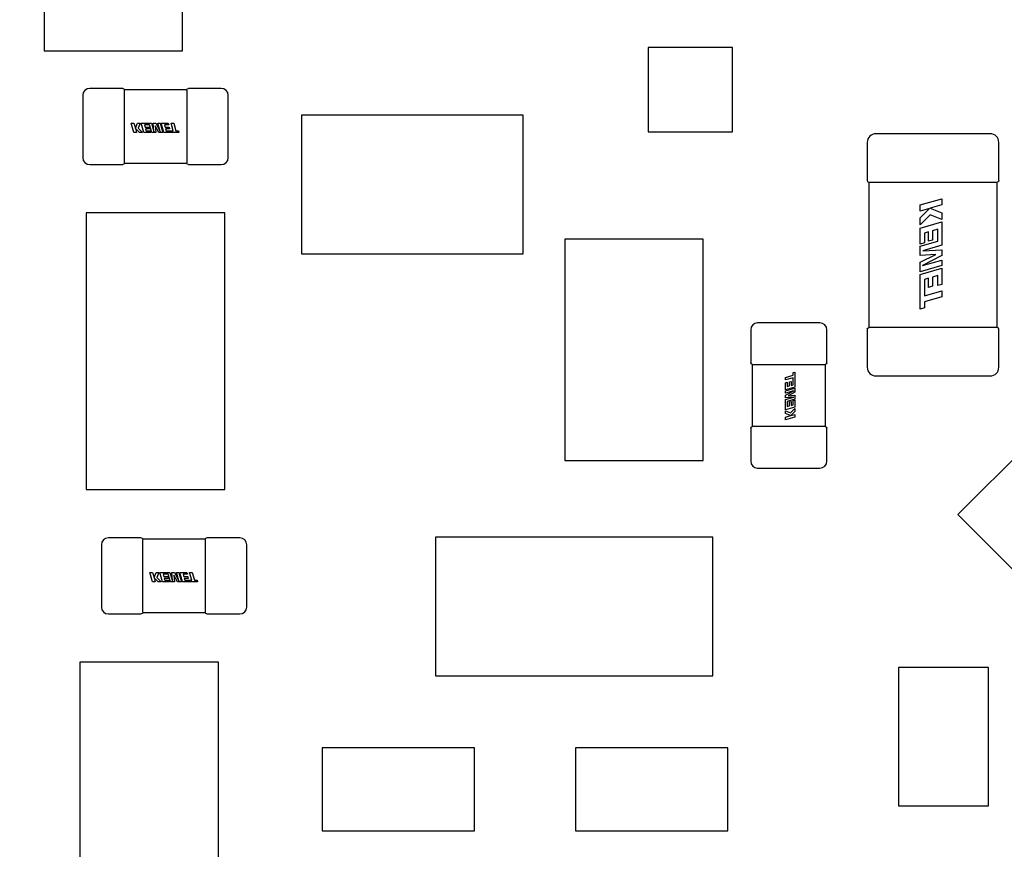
# Model space of a CAD drawing. Header units: millimetres. Extents: x 4 to 585, y 130 to 416.
# Tile 31 of 100: x 336.15 to 343.26, y 165.4 to 171.39. Entities that reach past the tile are written whole.
import ezdxf

# ---------------------------------------------------------------- set-up
doc = ezdxf.new("R2010")
doc.units = ezdxf.units.MM
doc.header["$LTSCALE"] = 0.75
doc.layers.add('Dimensions', color=7, linetype='Continuous', lineweight=13)
doc.layers.add('Visible', color=7, linetype='Continuous', lineweight=25)
doc.styles.get("Standard").update_dxf_attribs({"font": 'cour.ttf'})
doc.dimstyles.new('ISO-25', dxfattribs={"dimtxt": 2.5, "dimasz": 2.5, "dimexe": 1.5, "dimexo": 1.5, "dimgap": 1, "dimtad": 1, "dimdec": 1, "dimdsep": 46, "dimtxsty": 'Standard', "dimcen": 0, "dimclrd": 256, "dimclre": 256, "dimclrt": 256, "dimazin": 2, "dimtp": 0.1, "dimtm": 0.1, "dimtfac": 0.72, "dimtdec": 1, "dimtmove": 0, "dimatfit": 3, "dimfxl": 1, "dimarcsym": 0})

# ---------------------------------------------------------------- blocks, each defined once
blk = doc.blocks.new('*D66')
at = {"layer": 'Defpoints', "color": 0, "transparency": 16777216}
for p in [(365.906998, 168.828999), (374.653969, 168.828999)]:
    blk.add_point(p, dxfattribs=at)
at = {"layer": 'Dimensions', "lineweight": -2, "transparency": 16777216}
blk.add_line((367.406998, 168.828999), (385.303542, 168.828999), dxfattribs=at)
at = {"layer": 'Dimensions', "transparency": 16777216, "insert": (380.478756, 171.233913), "char_height": 2.5, "attachment_point": 5}
blk.add_mtext('20.1', dxfattribs=at)
blk = doc.blocks.new('*D67')
at = {"layer": 'Defpoints', "color": 0, "transparency": 16777216}
for p in [(365.906998, 184.577273), (365.906998, 168.828999)]:
    blk.add_point(p, dxfattribs=at)
at = {"layer": 'Dimensions', "lineweight": -2, "transparency": 16777216}
blk.add_line((365.906998, 170.328999), (365.906998, 195.096504), dxfattribs=at)
at = {"layer": 'Dimensions', "transparency": 16777216, "insert": (363.502084, 190.336888), "char_height": 2.5, "attachment_point": 5, "rotation": 90}
blk.add_mtext('46.7', dxfattribs=at)
blk = doc.blocks.new('*D68')
at = {"layer": 'Defpoints', "color": 0, "transparency": 16777216}
for p in [(352.154398, 184.577273), (352.154398, 178.958599)]:
    blk.add_point(p, dxfattribs=at)
at = {"layer": 'Dimensions', "lineweight": -2, "transparency": 16777216}
blk.add_line((352.154398, 180.458599), (352.154398, 189.976846), dxfattribs=at)
at = {"layer": 'Dimensions', "transparency": 16777216, "insert": (349.749484, 187.777059), "char_height": 2.5, "attachment_point": 5, "rotation": 90}
blk.add_mtext('33', dxfattribs=at)
blk = doc.blocks.new('*D69')
at = {"layer": 'Defpoints', "color": 0, "transparency": 16777216}
for p in [(352.154398, 178.958599), (374.653969, 178.958599)]:
    blk.add_point(p, dxfattribs=at)
at = {"layer": 'Dimensions', "lineweight": -2, "transparency": 16777216}
blk.add_line((353.654398, 178.958599), (385.305679, 178.958599), dxfattribs=at)
at = {"layer": 'Dimensions', "transparency": 16777216, "insert": (380.479824, 181.363513), "char_height": 2.5, "attachment_point": 5}
blk.add_mtext('30.3', dxfattribs=at)

msp = doc.modelspace()

# ---------------------------------------------------------------- linework, layer by layer
at = {"layer": 'Visible'}
for p, q in [((336.324, 172.7657, 1.9555), (336.324, 171.1657, 1.9555)), ((337.324, 171.1657, 1.9555), (337.324, 172.7657, 1.9555)), ((341.2944, 171.191, 1.5424), (340.6848, 171.191, 1.5424)), ((340.6848, 171.191, 1.5424), (340.6848, 170.5814, 1.5424)), ((341.2944, 170.5814, 1.5424), (341.2944, 171.191, 1.5424)), ((336.324, 171.1657, 1.9555), (337.324, 171.1657, 1.9555)), ((336.8918, 170.8945, 2.0555), (336.6538, 170.8945, 2.0555)), ((337.6038, 170.8945, 2.0555), (337.3658, 170.8945, 2.0555)), ((336.6038, 170.8445, 2.0555), (336.6038, 170.3945, 2.0555)), ((337.3538, 170.8835, 2.0435), (336.9038, 170.8835, 2.0435)), ((336.9038, 170.8434, 2.0935), (336.9038, 170.8445, 2.0935)), ((336.9038, 170.4055, 2.0945), (336.9038, 170.8335, 2.0945)), ((337.3538, 170.8445, 2.0935), (337.3538, 170.8434, 2.0935)), ((337.3538, 170.8335, 2.0945), (337.3538, 170.4055, 2.0945)), ((337.6538, 170.3945, 2.0555), (337.6538, 170.8445, 2.0555)), ((339.783, 170.7004, 1.9555), (338.183, 170.7004, 1.9555)), ((338.183, 170.7004, 1.9555), (338.183, 169.7004, 1.9555)), ((339.783, 169.7004, 1.9555), (339.783, 170.7004, 1.9555)), ((336.9732, 170.5761, 2.0958), (336.9538, 170.6435, 2.0958)), ((336.9538, 170.6435, 2.0958), (336.973, 170.6435, 2.0958)), ((336.973, 170.6435, 2.0958), (336.9835, 170.6069, 2.0958)), ((336.9835, 170.6069, 2.0958), (336.9981, 170.6435, 2.0958)), ((336.9841, 170.6049, 2.0958), (336.9923, 170.5761, 2.0958)), ((337.0127, 170.5761, 2.0958), (336.9841, 170.6049, 2.0958)), ((336.9981, 170.6435, 2.0958), (337.0186, 170.6435, 2.0958)), ((337.0186, 170.6435, 2.0958), (337.0035, 170.6069, 2.0958)), ((337.0035, 170.6069, 2.0958), (337.0349, 170.5761, 2.0958)), ((337.0261, 170.6435, 2.0958), (337.0987, 170.6435, 2.0958)), ((337.0455, 170.5761, 2.0958), (337.0261, 170.6435, 2.0958)), ((337.049, 170.6307, 2.0958), (337.0537, 170.6139, 2.0958)), ((337.0863, 170.6307, 2.0958), (337.049, 170.6307, 2.0958)), ((337.0537, 170.6139, 2.0958), (337.0827, 170.6139, 2.0958)), ((337.0573, 170.6015, 2.0958), (337.0609, 170.589, 2.0958)), ((337.0862, 170.6015, 2.0958), (337.0573, 170.6015, 2.0958)), ((337.0827, 170.6139, 2.0958), (337.0862, 170.6015, 2.0958)), ((337.102, 170.5761, 2.0958), (337.0863, 170.6307, 2.0958)), ((337.0987, 170.6435, 2.0958), (337.1159, 170.5835, 2.0958)), ((337.1126, 170.6435, 2.0958), (337.1305, 170.6435, 2.0958)), ((337.1159, 170.5835, 2.0958), (337.1126, 170.6435, 2.0958)), ((337.1275, 170.6243, 2.0958), (337.1307, 170.5761, 2.0958)), ((337.152, 170.5761, 2.0958), (337.1275, 170.6243, 2.0958)), ((337.1305, 170.6435, 2.0958), (337.1623, 170.5832, 2.0958)), ((337.145, 170.6435, 2.0958), (337.1622, 170.6435, 2.0958)), ((337.1623, 170.5832, 2.0958), (337.145, 170.6435, 2.0958)), ((337.1622, 170.6435, 2.0958), (337.1815, 170.5761, 2.0958)), ((337.1703, 170.6435, 2.0958), (337.2212, 170.6435, 2.0958)), ((337.1896, 170.5761, 2.0958), (337.1703, 170.6435, 2.0958)), ((337.1931, 170.6307, 2.0958), (337.1979, 170.6139, 2.0958)), ((337.2248, 170.6307, 2.0958), (337.1931, 170.6307, 2.0958)), ((337.1979, 170.6139, 2.0958), (337.2268, 170.6139, 2.0958)), ((337.2014, 170.6015, 2.0958), (337.2051, 170.589, 2.0958)), ((337.2303, 170.6015, 2.0958), (337.2014, 170.6015, 2.0958)), ((337.2212, 170.6435, 2.0958), (337.2248, 170.6307, 2.0958)), ((337.2268, 170.6139, 2.0958), (337.2303, 170.6015, 2.0958)), ((337.2408, 170.6435, 2.0958), (337.26, 170.6435, 2.0958)), ((337.2564, 170.5891, 2.0958), (337.2408, 170.6435, 2.0958)), ((337.26, 170.6435, 2.0958), (337.2756, 170.5891, 2.0958)), ((336.9923, 170.5761, 2.0958), (336.9732, 170.5761, 2.0958)), ((337.0349, 170.5761, 2.0958), (337.0127, 170.5761, 2.0958)), ((337.0953, 170.5761, 2.0958), (337.0455, 170.5761, 2.0958)), ((337.0609, 170.589, 2.0958), (337.0916, 170.589, 2.0958)), ((337.0916, 170.589, 2.0958), (337.0953, 170.5761, 2.0958)), ((337.1307, 170.5761, 2.0958), (337.102, 170.5761, 2.0958)), ((337.1815, 170.5761, 2.0958), (337.152, 170.5761, 2.0958)), ((337.2978, 170.5761, 2.0958), (337.1896, 170.5761, 2.0958)), ((337.2051, 170.589, 2.0958), (337.2359, 170.589, 2.0958)), ((337.2359, 170.589, 2.0958), (337.2564, 170.5891, 2.0958)), ((337.2756, 170.5891, 2.0958), (337.294, 170.5891, 2.0958)), ((337.294, 170.5891, 2.0958), (337.2978, 170.5761, 2.0958)), ((340.6848, 170.5814, 1.5424), (341.2944, 170.5814, 1.5424)), ((343.1547, 170.5674, 2.363), (342.3297, 170.5674, 2.363)), ((342.2672, 170.5049, 2.363), (342.2672, 170.2294, 2.363)), ((343.2172, 170.2294, 2.363), (343.2172, 170.5049, 2.363)), ((336.9038, 170.3945, 2.0935), (336.9038, 170.3955, 2.0935)), ((337.3538, 170.3955, 2.0935), (337.3538, 170.3945, 2.0935)), ((336.6538, 170.3445, 2.0555), (336.8918, 170.3445, 2.0555)), ((336.9038, 170.3555, 2.0435), (337.3538, 170.3555, 2.0435)), ((337.3658, 170.3445, 2.0555), (337.6038, 170.3445, 2.0555)), ((342.2782, 170.2174, 2.351), (342.2782, 169.1674, 2.351)), ((342.3407, 170.2174, 2.4145), (343.1437, 170.2174, 2.4145)), ((343.2062, 169.1674, 2.351), (343.2062, 170.2174, 2.351)), ((342.6502, 170.0526, 2.4155), (342.8062, 170.0974, 2.4155)), ((342.6502, 170.0082, 2.4155), (342.6502, 170.0526, 2.4155)), ((342.8062, 170.053, 2.4155), (342.7215, 170.0287, 2.4155)), ((342.8062, 170.0974, 2.4155), (342.8062, 170.053, 2.4155)), ((337.6288, 169.9964, 2.1055), (336.6288, 169.9964, 2.1055)), ((336.6288, 169.9964, 2.1055), (336.6288, 167.9964, 2.1055)), ((337.6288, 167.9964, 2.1055), (337.6288, 169.9964, 2.1055)), ((342.7167, 170.0272, 2.4155), (342.6502, 170.0082, 2.4155)), ((342.6502, 169.9609, 2.4155), (342.7167, 170.0272, 2.4155)), ((342.7215, 169.9824, 2.4155), (342.6502, 169.9096, 2.4155)), ((342.7215, 170.0287, 2.4155), (342.8062, 169.9947, 2.4155)), ((342.8062, 169.9473, 2.4155), (342.7215, 169.9824, 2.4155)), ((342.8062, 169.9947, 2.4155), (342.8062, 169.9473, 2.4155)), ((342.6502, 169.9096, 2.4155), (342.6502, 169.9609, 2.4155)), ((342.6502, 169.885, 2.4155), (342.8062, 169.9299, 2.4155)), ((342.8062, 169.9299, 2.4155), (342.8062, 169.7618, 2.4155)), ((342.6502, 169.7698, 2.4155), (342.6502, 169.885, 2.4155)), ((342.7089, 169.8577, 2.4155), (342.6799, 169.8493, 2.4155)), ((342.6799, 169.8493, 2.4155), (342.6799, 169.7782, 2.4155)), ((342.7089, 169.7908, 2.4155), (342.7089, 169.8577, 2.4155)), ((342.7765, 169.877, 2.4155), (342.7377, 169.8659, 2.4155)), ((342.7377, 169.8659, 2.4155), (342.7377, 169.799, 2.4155)), ((342.7765, 169.7905, 2.4155), (342.7765, 169.877, 2.4155)), ((341.0832, 169.8066, 1.9555), (340.0832, 169.8066, 1.9555)), ((340.0832, 169.8066, 1.9555), (340.0832, 168.2066, 1.9555)), ((341.0832, 168.2066, 1.9555), (341.0832, 169.8066, 1.9555)), ((342.6502, 169.7542, 2.4155), (342.7765, 169.7905, 2.4155)), ((342.6799, 169.7782, 2.4155), (342.6502, 169.7698, 2.4155)), ((342.6502, 169.6878, 2.4155), (342.6502, 169.7542, 2.4155)), ((342.8062, 169.7618, 2.4155), (342.6673, 169.7219, 2.4155)), ((342.7377, 169.799, 2.4155), (342.7089, 169.7908, 2.4155)), ((338.183, 169.7004, 1.9555), (339.783, 169.7004, 1.9555)), ((342.7616, 169.6952, 2.4155), (342.6502, 169.6878, 2.4155)), ((342.6502, 169.6385, 2.4155), (342.7616, 169.6952, 2.4155)), ((342.8062, 169.6881, 2.4155), (342.6667, 169.6145, 2.4155)), ((342.6673, 169.7219, 2.4155), (342.8062, 169.7297, 2.4155)), ((342.8062, 169.7297, 2.4155), (342.8062, 169.6881, 2.4155)), ((342.6502, 169.57, 2.4155), (342.6502, 169.6385, 2.4155)), ((342.8062, 169.6149, 2.4155), (342.6502, 169.57, 2.4155)), ((342.6667, 169.6145, 2.4155), (342.8062, 169.6545, 2.4155)), ((342.8062, 169.6545, 2.4155), (342.8062, 169.6149, 2.4155)), ((342.6502, 169.5513, 2.4155), (342.8062, 169.5961, 2.4155)), ((342.6502, 169.3009, 2.4155), (342.6502, 169.5513, 2.4155)), ((342.7765, 169.5433, 2.4155), (342.7377, 169.5322, 2.4155)), ((342.7765, 169.4698, 2.4155), (342.7765, 169.5433, 2.4155)), ((342.8062, 169.5961, 2.4155), (342.8062, 169.4783, 2.4155)), ((342.7089, 169.524, 2.4155), (342.6799, 169.5155, 2.4155)), ((342.6799, 169.5155, 2.4155), (342.6801, 169.444, 2.4155)), ((342.7089, 169.457, 2.4155), (342.7089, 169.524, 2.4155)), ((342.7377, 169.4653, 2.4155), (342.7089, 169.457, 2.4155)), ((342.7377, 169.5322, 2.4155), (342.7377, 169.4653, 2.4155)), ((342.8062, 169.4783, 2.4155), (342.7765, 169.4698, 2.4155)), ((342.6801, 169.444, 2.4155), (342.6803, 169.3966, 2.4155)), ((342.6803, 169.3966, 2.4155), (342.8062, 169.4328, 2.4155)), ((342.8062, 169.4328, 2.4155), (342.8062, 169.3884, 2.4155)), ((342.8062, 169.3884, 2.4155), (342.6803, 169.3522, 2.4155)), ((342.6803, 169.3522, 2.4155), (342.6803, 169.3095, 2.4155)), ((342.6803, 169.3095, 2.4155), (342.6502, 169.3009, 2.4155)), ((341.9258, 169.2014, 2.0555), (341.4758, 169.2014, 2.0555)), ((341.4258, 169.1514, 2.0555), (341.4258, 168.9134, 2.0555)), ((341.9758, 168.9134, 2.0555), (341.9758, 169.1514, 2.0555)), ((342.2672, 169.1554, 2.363), (342.2672, 168.8799, 2.363)), ((343.1437, 169.1674, 2.4145), (342.3407, 169.1674, 2.4145)), ((343.2172, 168.8799, 2.363), (343.2172, 169.1554, 2.363)), ((341.4368, 168.9014, 2.0435), (341.4368, 168.4514, 2.0435)), ((341.4758, 168.9014, 2.0935), (341.4768, 168.9014, 2.0935)), ((341.4868, 168.9014, 2.0945), (341.9148, 168.9014, 2.0945)), ((341.9247, 168.9014, 2.0935), (341.9258, 168.9014, 2.0935)), ((341.9648, 168.4514, 2.0435), (341.9648, 168.9014, 2.0435)), ((341.7312, 168.8416, 2.0958), (341.7442, 168.8454, 2.0958)), ((341.7312, 168.8232, 2.0958), (341.7312, 168.8416, 2.0958)), ((341.7442, 168.8454, 2.0958), (341.7442, 168.7372, 2.0958)), ((341.6768, 168.8076, 2.0958), (341.7312, 168.8232, 2.0958)), ((341.6768, 168.7884, 2.0958), (341.6768, 168.8076, 2.0958)), ((341.7312, 168.804, 2.0958), (341.6768, 168.7884, 2.0958)), ((341.6768, 168.7688, 2.0958), (341.6896, 168.7724, 2.0958)), ((341.6768, 168.7179, 2.0958), (341.6768, 168.7688, 2.0958)), ((341.6896, 168.7724, 2.0958), (341.6896, 168.7407, 2.0958)), ((341.7064, 168.7744, 2.0958), (341.7188, 168.7779, 2.0958)), ((341.7064, 168.7455, 2.0958), (341.7064, 168.7744, 2.0958)), ((341.7188, 168.7779, 2.0958), (341.7188, 168.749, 2.0958)), ((341.7312, 168.7835, 2.0958), (341.7312, 168.804, 2.0958)), ((341.7313, 168.7527, 2.0958), (341.7312, 168.7835, 2.0958)), ((342.3297, 168.8174, 2.363), (343.1547, 168.8174, 2.363)), ((341.7442, 168.7372, 2.0958), (341.6768, 168.7179, 2.0958)), ((341.6768, 168.7098, 2.0958), (341.7442, 168.7291, 2.0958)), ((341.7371, 168.7099, 2.0958), (341.6768, 168.6926, 2.0958)), ((341.6768, 168.6781, 2.0958), (341.7371, 168.7099, 2.0958)), ((341.6768, 168.6926, 2.0958), (341.6768, 168.7098, 2.0958)), ((341.6896, 168.7407, 2.0958), (341.7064, 168.7455, 2.0958)), ((341.7442, 168.6996, 2.0958), (341.696, 168.6751, 2.0958)), ((341.7188, 168.749, 2.0958), (341.7313, 168.7527, 2.0958)), ((341.7442, 168.7291, 2.0958), (341.7442, 168.6996, 2.0958)), ((341.6768, 168.6602, 2.0958), (341.6768, 168.6781, 2.0958)), ((341.7368, 168.6635, 2.0958), (341.6768, 168.6602, 2.0958)), ((341.6768, 168.6463, 2.0958), (341.7368, 168.6635, 2.0958)), ((341.6768, 168.5737, 2.0958), (341.6768, 168.6463, 2.0958)), ((341.7442, 168.6496, 2.0958), (341.6896, 168.6339, 2.0958)), ((341.6896, 168.6339, 2.0958), (341.6896, 168.5966, 2.0958)), ((341.696, 168.6751, 2.0958), (341.7442, 168.6783, 2.0958)), ((341.7064, 168.6303, 2.0958), (341.7188, 168.6338, 2.0958)), ((341.7064, 168.6013, 2.0958), (341.7064, 168.6303, 2.0958)), ((341.7188, 168.6338, 2.0958), (341.7188, 168.6049, 2.0958)), ((341.7313, 168.6392, 2.0958), (341.7442, 168.6429, 2.0958)), ((341.7313, 168.6085, 2.0958), (341.7313, 168.6392, 2.0958)), ((341.7442, 168.6783, 2.0958), (341.7442, 168.6496, 2.0958)), ((341.7442, 168.6429, 2.0958), (341.7442, 168.5931, 2.0958)), ((341.7442, 168.5931, 2.0958), (341.6768, 168.5737, 2.0958)), ((341.6768, 168.5662, 2.0958), (341.7134, 168.5511, 2.0958)), ((341.6768, 168.5457, 2.0958), (341.6768, 168.5662, 2.0958)), ((341.7134, 168.5311, 2.0958), (341.6768, 168.5457, 2.0958)), ((341.6896, 168.5966, 2.0958), (341.7064, 168.6013, 2.0958)), ((341.7134, 168.5511, 2.0958), (341.7442, 168.5825, 2.0958)), ((341.7442, 168.5603, 2.0958), (341.7154, 168.5317, 2.0958)), ((341.7154, 168.5317, 2.0958), (341.7442, 168.5399, 2.0958)), ((341.7188, 168.6049, 2.0958), (341.7313, 168.6085, 2.0958)), ((341.7442, 168.5825, 2.0958), (341.7442, 168.5603, 2.0958)), ((341.7442, 168.5399, 2.0958), (341.7442, 168.5208, 2.0958)), ((341.6768, 168.5206, 2.0958), (341.7134, 168.5311, 2.0958)), ((341.7442, 168.5208, 2.0958), (341.6768, 168.5014, 2.0958)), ((341.6768, 168.5014, 2.0958), (341.6768, 168.5206, 2.0958)), ((342.9208, 167.8161, 2.0555), (343.6279, 168.5232, 2.0555)), ((341.4258, 168.4394, 2.0555), (341.4258, 168.2014, 2.0555)), ((341.4768, 168.4514, 2.0935), (341.4758, 168.4514, 2.0935)), ((341.9148, 168.4514, 2.0945), (341.4868, 168.4514, 2.0945)), ((341.9258, 168.4514, 2.0935), (341.9247, 168.4514, 2.0935)), ((341.9758, 168.2014, 2.0555), (341.9758, 168.4394, 2.0555)), ((340.0832, 168.2066, 1.9555), (341.0832, 168.2066, 1.9555)), ((341.4758, 168.1514, 2.0555), (341.9258, 168.1514, 2.0555)), ((336.6288, 167.9964, 2.1055), (337.6288, 167.9964, 2.1055)), ((343.3805, 167.3564, 2.0555), (342.9208, 167.8161, 2.0555)), ((337.0264, 167.6484, 2.0555), (336.7884, 167.6484, 2.0555)), ((337.4885, 167.6374, 2.0435), (337.0384, 167.6374, 2.0435)), ((337.7384, 167.6484, 2.0555), (337.5004, 167.6484, 2.0555)), ((341.1514, 167.6524, 2.1055), (339.1514, 167.6524, 2.1055)), ((339.1514, 167.6524, 2.1055), (339.1514, 166.6524, 2.1055)), ((341.1514, 166.6524, 2.1055), (341.1514, 167.6524, 2.1055)), ((336.7384, 167.5984, 2.0555), (336.7384, 167.1484, 2.0555)), ((337.0384, 167.5973, 2.0935), (337.0384, 167.5984, 2.0935)), ((337.0384, 167.1594, 2.0945), (337.0384, 167.5874, 2.0945)), ((337.4884, 167.5984, 2.0935), (337.4884, 167.5973, 2.0935)), ((337.4885, 167.5874, 2.0945), (337.4885, 167.1594, 2.0945)), ((337.7884, 167.1484, 2.0555), (337.7884, 167.5984, 2.0555)), ((337.1078, 167.33, 2.0958), (337.0884, 167.3974, 2.0958)), ((337.0884, 167.3974, 2.0958), (337.1076, 167.3974, 2.0958)), ((337.1076, 167.3974, 2.0958), (337.1181, 167.3608, 2.0958)), ((337.1181, 167.3608, 2.0958), (337.1328, 167.3974, 2.0958)), ((337.1187, 167.3587, 2.0958), (337.127, 167.33, 2.0958)), ((337.1474, 167.33, 2.0958), (337.1187, 167.3587, 2.0958)), ((337.1328, 167.3974, 2.0958), (337.1533, 167.3974, 2.0958)), ((337.1533, 167.3974, 2.0958), (337.1381, 167.3608, 2.0958)), ((337.1381, 167.3608, 2.0958), (337.1695, 167.33, 2.0958)), ((337.1608, 167.3974, 2.0958), (337.2333, 167.3974, 2.0958)), ((337.1801, 167.33, 2.0958), (337.1608, 167.3974, 2.0958)), ((337.1836, 167.3846, 2.0958), (337.1884, 167.3678, 2.0958)), ((337.2209, 167.3846, 2.0958), (337.1836, 167.3846, 2.0958)), ((337.1884, 167.3678, 2.0958), (337.2173, 167.3678, 2.0958)), ((337.1919, 167.3554, 2.0958), (337.1956, 167.3428, 2.0958)), ((337.2208, 167.3554, 2.0958), (337.1919, 167.3554, 2.0958)), ((337.1956, 167.3428, 2.0958), (337.2263, 167.3428, 2.0958)), ((337.2173, 167.3678, 2.0958), (337.2208, 167.3554, 2.0958)), ((337.2366, 167.33, 2.0958), (337.2209, 167.3846, 2.0958)), ((337.2263, 167.3428, 2.0958), (337.2299, 167.33, 2.0958)), ((337.2333, 167.3974, 2.0958), (337.2506, 167.3374, 2.0958)), ((337.2472, 167.3974, 2.0958), (337.2652, 167.3974, 2.0958)), ((337.2506, 167.3374, 2.0958), (337.2472, 167.3974, 2.0958)), ((337.2621, 167.3781, 2.0958), (337.2653, 167.33, 2.0958)), ((337.2866, 167.33, 2.0958), (337.2621, 167.3781, 2.0958)), ((337.2652, 167.3974, 2.0958), (337.297, 167.3371, 2.0958)), ((337.2797, 167.3974, 2.0958), (337.2968, 167.3974, 2.0958)), ((337.297, 167.3371, 2.0958), (337.2797, 167.3974, 2.0958)), ((337.2968, 167.3974, 2.0958), (337.3161, 167.33, 2.0958)), ((337.3049, 167.3974, 2.0958), (337.3558, 167.3974, 2.0958)), ((337.3242, 167.33, 2.0958), (337.3049, 167.3974, 2.0958)), ((337.3277, 167.3846, 2.0958), (337.3325, 167.3678, 2.0958)), ((337.3594, 167.3846, 2.0958), (337.3277, 167.3846, 2.0958)), ((337.3325, 167.3678, 2.0958), (337.3614, 167.3678, 2.0958)), ((337.336, 167.3554, 2.0958), (337.3397, 167.3428, 2.0958)), ((337.3649, 167.3554, 2.0958), (337.336, 167.3554, 2.0958)), ((337.3397, 167.3428, 2.0958), (337.3705, 167.3429, 2.0958)), ((337.3558, 167.3974, 2.0958), (337.3594, 167.3846, 2.0958)), ((337.3614, 167.3678, 2.0958), (337.3649, 167.3554, 2.0958)), ((337.3705, 167.3429, 2.0958), (337.391, 167.343, 2.0958)), ((337.3754, 167.3974, 2.0958), (337.3946, 167.3974, 2.0958)), ((337.391, 167.343, 2.0958), (337.3754, 167.3974, 2.0958)), ((337.3946, 167.3974, 2.0958), (337.4102, 167.343, 2.0958)), ((337.4102, 167.343, 2.0958), (337.4286, 167.343, 2.0958)), ((337.4286, 167.343, 2.0958), (337.4324, 167.33, 2.0958)), ((337.127, 167.33, 2.0958), (337.1078, 167.33, 2.0958)), ((337.1695, 167.33, 2.0958), (337.1474, 167.33, 2.0958)), ((337.2299, 167.33, 2.0958), (337.1801, 167.33, 2.0958)), ((337.2653, 167.33, 2.0958), (337.2366, 167.33, 2.0958)), ((337.3161, 167.33, 2.0958), (337.2866, 167.33, 2.0958)), ((337.4324, 167.33, 2.0958), (337.3242, 167.33, 2.0958)), ((337.0384, 167.1484, 2.0935), (337.0384, 167.1494, 2.0935)), ((337.4884, 167.1494, 2.0935), (337.4884, 167.1484, 2.0935)), ((336.7884, 167.0984, 2.0555), (337.0264, 167.0984, 2.0555)), ((337.0384, 167.1094, 2.0435), (337.4885, 167.1094, 2.0435)), ((337.5004, 167.0984, 2.0555), (337.7384, 167.0984, 2.0555)), ((337.5831, 166.7503, 2.1055), (336.5831, 166.7503, 2.1055)), ((336.5831, 166.7503, 2.1055), (336.5831, 164.7503, 2.1055)), ((337.5831, 164.7503, 2.1055), (337.5831, 166.7503, 2.1055)), ((343.1434, 166.7126, 2.0555), (342.4934, 166.7126, 2.0555)), ((342.4934, 166.7126, 2.0555), (342.4934, 165.7126, 2.0555)), ((343.1434, 165.7126, 2.0555), (343.1434, 166.7126, 2.0555)), ((339.1514, 166.6524, 2.1055), (341.1514, 166.6524, 2.1055)), ((339.4314, 166.1316, 2.1055), (338.3314, 166.1316, 2.1055)), ((338.3314, 166.1316, 2.1055), (338.3314, 165.5316, 2.1055)), ((339.4314, 165.5316, 2.1055), (339.4314, 166.1316, 2.1055)), ((341.2602, 166.1316, 2.1055), (340.1602, 166.1316, 2.1055)), ((340.1602, 166.1316, 2.1055), (340.1602, 165.5316, 2.1055)), ((341.2602, 165.5316, 2.1055), (341.2602, 166.1316, 2.1055)), ((342.4934, 165.7126, 2.0555), (343.1434, 165.7126, 2.0555)), ((338.3314, 165.5316, 2.1055), (339.4314, 165.5316, 2.1055)), ((340.1602, 165.5316, 2.1055), (341.2602, 165.5316, 2.1055))]:
    msp.add_line(p, q, dxfattribs=at)
for centre, radius, start, end in [((336.6538, 170.8445, 2.0555), 0.05, 90, 180), ((337.6038, 170.8445, 2.0555), 0.05, 0, 90), ((342.3297, 170.5049, 2.363), 0.0625, 90, 180), ((343.1547, 170.5049, 2.363), 0.0625, 0, 90), ((336.6538, 170.3945, 2.0555), 0.05, 180, 270), ((337.6038, 170.3945, 2.0555), 0.05, 270, 360), ((342.2792, 170.2294, 2.363), 0.012, 180, 269.88357), ((341.4758, 169.1514, 2.0555), 0.05, 90, 180), ((341.9258, 169.1514, 2.0555), 0.05, 0, 90), ((343.2052, 169.1554, 2.363), 0.012, 0, 89.88357), ((342.3297, 168.8799, 2.363), 0.0625, 180, 270), ((343.1547, 168.8799, 2.363), 0.0625, 270, 0), ((341.4758, 168.2014, 2.0555), 0.05, 180, 270), ((341.9258, 168.2014, 2.0555), 0.05, 270, 0), ((336.7884, 167.5984, 2.0555), 0.05, 90, 180), ((337.7384, 167.5984, 2.0555), 0.05, 0, 90), ((336.7884, 167.1484, 2.0555), 0.05, 180, 270), ((337.7384, 167.1484, 2.0555), 0.05, 270, 360)]:
    msp.add_arc(centre, radius, start, end, dxfattribs=at)
at = {"layer": 'Visible', "extrusion": (0, -5.1033e-12, -1)}
for centre, start, end in [((-336.8918, 170.8825, -2.0555), 90, 180), ((-337.3658, 170.8825, -2.0555), 0, 90), ((-336.8918, 170.3565, -2.0555), 180, 270), ((-337.3658, 170.3565, -2.0555), 270, 360), ((-337.0264, 167.6364, -2.0555), 90, 180), ((-337.5004, 167.6364, -2.0555), 0, 90), ((-337.0264, 167.1104, -2.0555), 180, 270), ((-337.5004, 167.1104, -2.0555), 270, 360)]:
    msp.add_arc(centre, 0.012, start, end, dxfattribs=at)
at = {"layer": 'Visible', "extrusion": (-1, 0, 0)}
for centre, start, end in [((-170.8445, 2.0555, -336.9038), 90, 180), ((-170.3945, 2.0555, -336.9038), 0, 90), ((-167.5984, 2.0555, -337.0384), 90, 180), ((-167.1484, 2.0555, -337.0384), 0, 90)]:
    msp.add_arc(centre, 0.038, start, end, dxfattribs=at)
at = {"layer": 'Visible', "extrusion": (1, 0, 0)}
for centre, start, end in [((170.8445, 2.0555, 337.3538), 360, 90), ((170.3945, 2.0555, 337.3538), 90, 180), ((167.5984, 2.0555, 337.4884), 360, 90), ((167.1484, 2.0555, 337.4884), 90, 180)]:
    msp.add_arc(centre, 0.038, start, end, dxfattribs=at)
at = {"layer": 'Visible', "extrusion": (0, 1, 0)}
for centre, radius, start, end in [((-342.3297, 2.363, 170.2174), 0.0505, 0.15492, 89.84508), ((-343.1547, 2.363, 170.2174), 0.0505, 90.15492, 179.84508), ((-342.3407, 2.352, 169.1674), 0.0625, 79.73595, 79.86314), ((-343.1437, 2.352, 169.1674), 0.0625, 100.13686, 100.26405), ((-343.1437, 2.352, 169.1674), 0.0625, 169.73595, 169.86314), ((-341.4758, 2.0555, 168.9014), 0.038, 360, 90), ((-341.9258, 2.0555, 168.9014), 0.038, 90, 180)]:
    msp.add_arc(centre, radius, start, end, dxfattribs=at)
at = {"layer": 'Visible', "extrusion": (0, -1, 0)}
for centre, radius, start, end in [((342.3407, 2.352, -170.2174), 0.0625, 169.73595, 169.86314), ((342.3407, 2.352, -170.2174), 0.0625, 100.13686, 100.26405), ((343.1437, 2.352, -170.2174), 0.0625, 79.73595, 79.86314), ((342.3297, 2.363, -169.1674), 0.0505, 90.15492, 179.84508), ((343.1547, 2.363, -169.1674), 0.0505, 0.15492, 89.84508), ((341.4758, 2.0555, -168.4514), 0.038, 90, 180), ((341.9258, 2.0555, -168.4514), 0.038, 0, 90)]:
    msp.add_arc(centre, radius, start, end, dxfattribs=at)
at = {"layer": 'Visible', "extrusion": (-5.1033e-12, 0, -1)}
for centre, start, end in [((-343.2052, 170.2294, -2.363), 180, 269.92477), ((-342.2792, 169.1554, -2.363), 0, 89.92477)]:
    msp.add_arc(centre, 0.012, start, end, dxfattribs=at)
at = {"layer": 'Visible', "extrusion": (5.1033e-12, 0, -1)}
for centre, start, end in [((-341.4378, 168.9134, -2.0555), 270, 360), ((-341.9638, 168.9134, -2.0555), 180, 270), ((-341.4378, 168.4394, -2.0555), 0, 90), ((-341.9638, 168.4394, -2.0555), 90, 180)]:
    msp.add_arc(centre, 0.012, start, end, dxfattribs=at)
at = {"layer": 'Visible'}
for points in [[(336.9038, 170.8335, 2.0945), (336.9038, 170.8367, 2.0945), (336.9038, 170.8401, 2.0941), (336.9038, 170.8434, 2.0935)], [(337.3538, 170.8434, 2.0935), (337.3538, 170.8401, 2.0941), (337.3538, 170.8367, 2.0945), (337.3538, 170.8335, 2.0945)], [(336.9038, 170.3955, 2.0935), (336.9038, 170.3989, 2.0941), (336.9038, 170.4023, 2.0945), (336.9038, 170.4055, 2.0945)], [(337.3538, 170.4055, 2.0945), (337.3538, 170.4023, 2.0945), (337.3538, 170.3989, 2.0941), (337.3538, 170.3955, 2.0935)], [(342.3297, 170.2174, 2.4135), (342.3334, 170.2174, 2.4141), (342.3372, 170.2174, 2.4145), (342.3407, 170.2174, 2.4145)], [(343.1437, 170.2174, 2.4145), (343.1472, 170.2174, 2.4145), (343.151, 170.2174, 2.4141), (343.1547, 170.2174, 2.4135)], [(342.3407, 169.1674, 2.4145), (342.3372, 169.1674, 2.4145), (342.3334, 169.1674, 2.4141), (342.3297, 169.1674, 2.4135)], [(343.1547, 169.1674, 2.4135), (343.151, 169.1674, 2.4141), (343.1472, 169.1674, 2.4145), (343.1437, 169.1674, 2.4145)], [(341.4768, 168.9014, 2.0935), (341.4802, 168.9014, 2.0941), (341.4836, 168.9014, 2.0945), (341.4868, 168.9014, 2.0945)], [(341.9148, 168.9014, 2.0945), (341.918, 168.9014, 2.0945), (341.9214, 168.9014, 2.0941), (341.9247, 168.9014, 2.0935)], [(341.4868, 168.4514, 2.0945), (341.4836, 168.4514, 2.0945), (341.4802, 168.4514, 2.0941), (341.4768, 168.4514, 2.0935)], [(341.9247, 168.4514, 2.0935), (341.9214, 168.4514, 2.0941), (341.918, 168.4514, 2.0945), (341.9148, 168.4514, 2.0945)], [(337.0384, 167.5874, 2.0945), (337.0384, 167.5905, 2.0945), (337.0385, 167.594, 2.0941), (337.0384, 167.5973, 2.0935)], [(337.4884, 167.5973, 2.0935), (337.4884, 167.594, 2.0941), (337.4885, 167.5905, 2.0945), (337.4885, 167.5874, 2.0945)], [(337.0384, 167.1494, 2.0935), (337.0385, 167.1528, 2.0941), (337.0384, 167.1562, 2.0945), (337.0384, 167.1594, 2.0945)], [(337.4885, 167.1594, 2.0945), (337.4885, 167.1562, 2.0945), (337.4884, 167.1528, 2.0941), (337.4884, 167.1494, 2.0935)]]:
    msp.add_open_spline(points, degree=3, dxfattribs=at)

# ---------------------------------------------------------------- dimensions: what is measured, and where the dimension line sits
at = {"layer": 'Dimensions'}
for feature_location, offset, dtype, picture, middle in [((365.907, 168.829), (0, 15.7483), 1, '*D67', (363.5021, 190.3369)), ((352.1544, 178.9586), (0, 5.6187), 1, '*D68', (349.7495, 187.7771)), ((352.1544, 178.9586), (22.4996, 0), 0, '*D69', (380.4798, 181.3635)), ((365.907, 168.829), (8.747, 0), 0, '*D66', (380.4788, 171.2339))]:
    dim = msp.add_ordinate_dim(feature_location=feature_location, offset=offset, dtype=dtype, origin=(319.1964, 148.6866), dimstyle='ISO-25', override={"dimlfac": 1}, dxfattribs=at)
    dim.commit()
    dim.dimension.update_dxf_attribs({"geometry": picture, "text_midpoint": middle})

doc.saveas('drawing.dxf')
